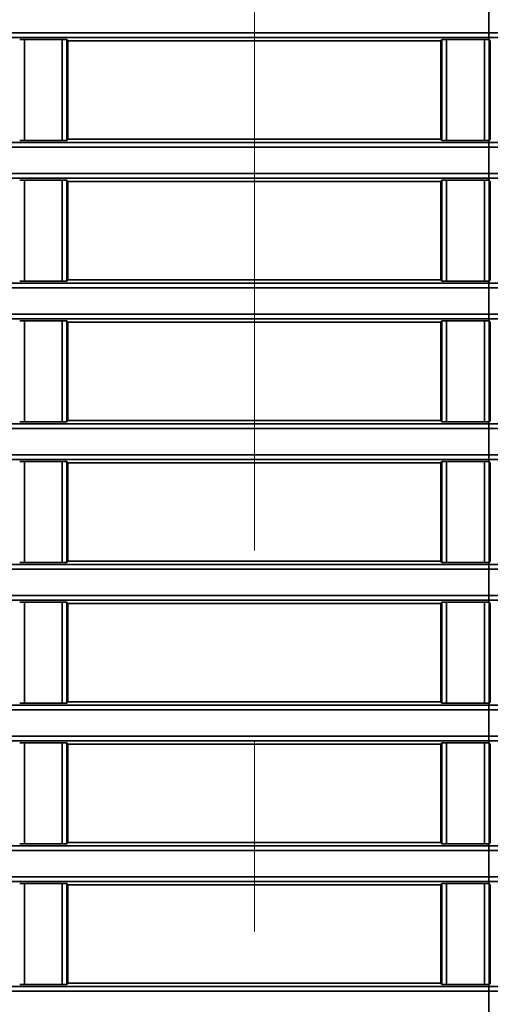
# Model space of a CAD drawing. Header units: millimetres. Extents: x 0 to 1118, y 0 to 864.
# Tile 241 of 250: x 1043 to 1049, y 478 to 491. Entities that reach past the tile are written whole.
import ezdxf

# ---------------------------------------------------------------- set-up
doc = ezdxf.new("R2010")
doc.units = ezdxf.units.MM
doc.linetypes.add('CENTERX2', pattern=[20.32, 12.7, -2.54, 2.54, -2.54])
doc.styles.add('SLDTEXTSTYLE0', font='TXT', dxfattribs={"width": 0.605})
doc.dimstyles.new('SLDDIMSTYLE3', dxfattribs={"dimtxt": 4.233333, "dimasz": 4.572, "dimexe": 0, "dimexo": 0.0625, "dimgap": 1.058333, "dimtad": 0, "dimtih": 1, "dimtoh": 1, "dimdec": 1, "dimlfac": 4, "dimrnd": 1e-09, "dimzin": 4, "dimdsep": 46, "dimtxsty": 'SLDTEXTSTYLE0', "dimsah": 1, "dimcen": 0.09, "dimadec": 0, "dimazin": 1, "dimtfac": 1, "dimtofl": 0, "dimtmove": 0, "dimatfit": 3, "dimfxl": 1, "dimfrac": 2, "dimtolj": 1, "dimtzin": 12, "dimarcsym": 0})

# ---------------------------------------------------------------- blocks, each defined once
blk = doc.blocks.new('_D_21')
at = {"color": 7, "linetype": 'Continuous', "lineweight": 0}
for p, q in [((934.937, 497.024), (1079.54, 497.024)), ((1077.94, 497.024), (1077.94, 476.868)), ((1085.54, 475.898), (1084.084, 475.898)), ((1084.084, 475.898), (1084.084, 469.401)), ((1093.624, 475.898), (1095.079, 475.898)), ((1095.079, 475.898), (1095.079, 469.401)), ((1084.084, 469.401), (1085.54, 469.401)), ((1095.079, 469.401), (1093.624, 469.401)), ((1077.94, 448.274), (1077.94, 468.431)), ((934.937, 448.274), (1079.54, 448.274))]:
    blk.add_line(p, q, dxfattribs=at)
at = {"color": 7, "linetype": 'Continuous', "lineweight": 18}
for points in [[(1077.94, 497.024), (1077.178, 492.452), (1078.702, 492.452)], [(1077.94, 448.274), (1078.702, 452.846), (1077.178, 452.846)]]:
    blk.add_solid(points, dxfattribs=at)
at = {"color": 7, "linetype": 'Continuous', "lineweight": 18, "char_height": 4.2333, "attachment_point": 1, "style": 'SLDTEXTSTYLE0'}
for s, insert in [('3X', (1059.346, 474.858)), ('195.0', (1068.077, 474.858)), ('7.7', (1085.54, 474.858))]:
    blk.add_mtext(s, dxfattribs=dict(at, insert=insert))

msp = doc.modelspace()

# ---------------------------------------------------------------- linework, layer by layer
at = {"color": 7, "linetype": 'CENTERX2', "lineweight": 18}
msp.add_line((1045.837, 497.024), (1045.837, 448.274), dxfattribs=at)
at = {"color": 7, "linetype": 'Continuous', "lineweight": 35}
for p, q in [((1048.962, 491.223), (1048.962, 491.575)), ((967.249, 491.223), (1048.962, 491.223)), ((1048.962, 491.161), (967.249, 491.161)), ((1048.962, 491.223), (1048.962, 491.161)), ((1048.962, 491.161), (1048.962, 491.135)), ((1042.773, 491.136), (1043.276, 491.136)), ((1042.773, 491.136), (1042.773, 489.788)), ((1043.276, 489.788), (1043.276, 491.136)), ((1043.338, 491.134), (1043.354, 491.118)), ((1043.338, 491.134), (1043.338, 489.789)), ((1048.32, 491.118), (1043.354, 491.118)), ((1043.354, 491.118), (1043.354, 489.805)), ((1048.32, 491.118), (1048.336, 491.134)), ((1048.32, 489.805), (1048.32, 491.118)), ((1048.336, 489.789), (1048.336, 491.134)), ((1048.398, 491.136), (1048.901, 491.136)), ((1048.398, 491.136), (1048.398, 489.788)), ((1048.901, 489.788), (1048.901, 491.136)), ((1048.962, 491.135), (1048.963, 491.134)), ((1048.963, 491.134), (1048.963, 489.789)), ((1048.979, 491.118), (1048.979, 489.805)), ((945.687, 489.763), (1048.962, 489.763)), ((1048.962, 489.7), (945.687, 489.7)), ((1043.276, 489.788), (1042.773, 489.788)), ((1043.354, 489.805), (1043.338, 489.789)), ((1048.32, 489.805), (1043.354, 489.805)), ((1048.336, 489.789), (1048.32, 489.805)), ((1048.901, 489.788), (1048.398, 489.788)), ((1048.963, 489.789), (1048.962, 489.789)), ((1048.962, 489.789), (1048.962, 489.763)), ((1048.962, 489.763), (1048.962, 489.7)), ((1048.962, 489.348), (1048.962, 489.7)), ((1048.979, 489.805), (1048.963, 489.789)), ((930.212, 489.348), (1048.962, 489.348)), ((1048.962, 489.348), (1048.962, 489.286)), ((1048.962, 489.286), (930.212, 489.286)), ((1042.773, 489.261), (1043.276, 489.261)), ((1042.773, 489.261), (1042.773, 487.913)), ((1043.276, 487.913), (1043.276, 489.261)), ((1043.338, 489.259), (1043.354, 489.243)), ((1043.338, 489.259), (1043.338, 487.914)), ((1048.32, 489.243), (1043.354, 489.243)), ((1043.354, 489.243), (1043.354, 487.93)), ((1048.32, 489.243), (1048.336, 489.259)), ((1048.32, 487.93), (1048.32, 489.243)), ((1048.336, 487.914), (1048.336, 489.259)), ((1048.398, 489.261), (1048.901, 489.261)), ((1048.398, 489.261), (1048.398, 487.913)), ((1048.901, 487.913), (1048.901, 489.261)), ((1048.962, 489.286), (1048.962, 489.26)), ((1048.962, 489.26), (1048.963, 489.259)), ((1048.963, 489.259), (1048.963, 487.914)), ((1048.979, 489.243), (1048.979, 487.93)), ((930.212, 487.888), (1048.962, 487.888)), ((1043.276, 487.913), (1042.773, 487.913)), ((1043.354, 487.93), (1043.338, 487.914)), ((1048.32, 487.93), (1043.354, 487.93)), ((1048.336, 487.914), (1048.32, 487.93)), ((1048.901, 487.913), (1048.398, 487.913)), ((1048.963, 487.914), (1048.962, 487.914)), ((1048.962, 487.914), (1048.962, 487.888)), ((1048.962, 487.888), (1048.962, 487.825)), ((1048.979, 487.93), (1048.963, 487.914)), ((1048.962, 487.825), (930.212, 487.825)), ((1048.962, 487.473), (1048.962, 487.825)), ((930.212, 487.473), (1048.962, 487.473)), ((1048.962, 487.473), (1048.962, 487.411)), ((1048.962, 487.411), (930.212, 487.411)), ((1042.773, 487.386), (1043.276, 487.386)), ((1042.773, 487.386), (1042.773, 486.038)), ((1043.276, 486.038), (1043.276, 487.386)), ((1043.338, 487.384), (1043.354, 487.368)), ((1043.338, 487.384), (1043.338, 486.039)), ((1048.32, 487.368), (1043.354, 487.368)), ((1043.354, 487.368), (1043.354, 486.055)), ((1048.32, 487.368), (1048.336, 487.384)), ((1048.32, 486.055), (1048.32, 487.368)), ((1048.336, 486.039), (1048.336, 487.384)), ((1048.398, 487.386), (1048.901, 487.386)), ((1048.398, 487.386), (1048.398, 486.038)), ((1048.901, 486.038), (1048.901, 487.386)), ((1048.962, 487.411), (1048.962, 487.385)), ((1048.962, 487.385), (1048.963, 487.384)), ((1048.963, 487.384), (1048.963, 486.039)), ((1048.979, 487.368), (1048.979, 486.055)), ((1043.276, 486.038), (1042.773, 486.038)), ((1043.354, 486.055), (1043.338, 486.039)), ((1048.32, 486.055), (1043.354, 486.055)), ((1048.336, 486.039), (1048.32, 486.055)), ((1048.901, 486.038), (1048.398, 486.038)), ((1048.963, 486.039), (1048.962, 486.039)), ((1048.962, 486.039), (1048.962, 486.013)), ((1048.979, 486.055), (1048.963, 486.039)), ((930.212, 486.013), (1048.962, 486.013)), ((1048.962, 485.95), (930.212, 485.95)), ((1048.962, 486.013), (1048.962, 485.95)), ((1048.962, 485.598), (1048.962, 485.95)), ((930.212, 485.598), (1048.962, 485.598)), ((1048.962, 485.536), (930.212, 485.536)), ((1042.773, 485.511), (1043.276, 485.511)), ((1042.773, 485.511), (1042.773, 484.163)), ((1043.276, 484.163), (1043.276, 485.511)), ((1043.338, 485.509), (1043.354, 485.493)), ((1043.338, 485.509), (1043.338, 484.164)), ((1048.32, 485.493), (1048.336, 485.509)), ((1048.336, 484.164), (1048.336, 485.509)), ((1048.398, 485.511), (1048.901, 485.511)), ((1048.398, 485.511), (1048.398, 484.163)), ((1048.901, 484.163), (1048.901, 485.511)), ((1048.962, 485.598), (1048.962, 485.536)), ((1048.962, 485.536), (1048.962, 485.51)), ((1048.962, 485.51), (1048.963, 485.509)), ((1048.963, 485.509), (1048.963, 484.164)), ((1048.32, 485.493), (1043.354, 485.493)), ((1043.354, 485.493), (1043.354, 484.18)), ((1048.32, 484.18), (1048.32, 485.493)), ((1048.979, 485.493), (1048.979, 484.18)), ((930.212, 484.138), (1048.962, 484.138)), ((1048.962, 484.075), (930.212, 484.075)), ((1043.276, 484.163), (1042.773, 484.163)), ((1043.354, 484.18), (1043.338, 484.164)), ((1048.32, 484.18), (1043.354, 484.18)), ((1048.336, 484.164), (1048.32, 484.18)), ((1048.901, 484.163), (1048.398, 484.163)), ((1048.963, 484.164), (1048.962, 484.164)), ((1048.962, 484.164), (1048.962, 484.138)), ((1048.962, 484.138), (1048.962, 484.075)), ((1048.962, 483.723), (1048.962, 484.075)), ((1048.979, 484.18), (1048.963, 484.164)), ((930.212, 483.723), (1048.962, 483.723)), ((1048.962, 483.661), (930.212, 483.661)), ((1048.962, 483.723), (1048.962, 483.661)), ((1048.962, 483.661), (1048.962, 483.635)), ((1042.773, 483.636), (1043.276, 483.636)), ((1042.773, 483.636), (1042.773, 482.288)), ((1043.276, 482.288), (1043.276, 483.636)), ((1043.338, 483.634), (1043.354, 483.618)), ((1043.338, 483.634), (1043.338, 482.289)), ((1048.32, 483.618), (1043.354, 483.618)), ((1043.354, 483.618), (1043.354, 482.305)), ((1048.32, 483.618), (1048.336, 483.634)), ((1048.32, 482.305), (1048.32, 483.618)), ((1048.336, 482.289), (1048.336, 483.634)), ((1048.398, 483.636), (1048.901, 483.636)), ((1048.398, 483.636), (1048.398, 482.288)), ((1048.901, 482.288), (1048.901, 483.636)), ((1048.962, 483.635), (1048.963, 483.634)), ((1048.963, 483.634), (1048.963, 482.289)), ((1048.979, 483.618), (1048.979, 482.305)), ((930.212, 482.263), (1048.962, 482.263)), ((1043.276, 482.288), (1042.773, 482.288)), ((1043.354, 482.305), (1043.338, 482.289)), ((1048.32, 482.305), (1043.354, 482.305)), ((1048.336, 482.289), (1048.32, 482.305)), ((1048.901, 482.288), (1048.398, 482.288)), ((1048.963, 482.289), (1048.962, 482.289)), ((1048.962, 482.289), (1048.962, 482.263)), ((1048.962, 482.263), (1048.962, 482.2)), ((1048.979, 482.305), (1048.963, 482.289)), ((1048.962, 482.2), (930.212, 482.2)), ((1048.962, 481.848), (1048.962, 482.2)), ((930.212, 481.848), (1048.962, 481.848)), ((1048.962, 481.848), (1048.962, 481.786)), ((1048.962, 481.786), (930.212, 481.786)), ((1042.773, 481.761), (1043.276, 481.761)), ((1042.773, 481.761), (1042.773, 480.413)), ((1043.276, 480.413), (1043.276, 481.761)), ((1043.338, 481.759), (1043.354, 481.743)), ((1043.338, 481.759), (1043.338, 480.414)), ((1048.32, 481.743), (1043.354, 481.743)), ((1043.354, 481.743), (1043.354, 480.43)), ((1048.32, 481.743), (1048.336, 481.759)), ((1048.32, 480.43), (1048.32, 481.743)), ((1048.336, 480.414), (1048.336, 481.759)), ((1048.398, 481.761), (1048.901, 481.761)), ((1048.398, 481.761), (1048.398, 480.413)), ((1048.901, 480.413), (1048.901, 481.761)), ((1048.962, 481.786), (1048.962, 481.76)), ((1048.962, 481.76), (1048.963, 481.759)), ((1048.963, 481.759), (1048.963, 480.414)), ((1048.979, 481.743), (1048.979, 480.43)), ((930.212, 480.388), (1048.962, 480.388)), ((1043.276, 480.413), (1042.773, 480.413)), ((1043.354, 480.43), (1043.338, 480.414)), ((1048.32, 480.43), (1043.354, 480.43)), ((1048.336, 480.414), (1048.32, 480.43)), ((1048.901, 480.413), (1048.398, 480.413)), ((1048.963, 480.414), (1048.962, 480.414)), ((1048.962, 480.414), (1048.962, 480.388)), ((1048.962, 480.388), (1048.962, 480.325)), ((1048.979, 480.43), (1048.963, 480.414)), ((1048.962, 480.325), (930.212, 480.325)), ((1048.962, 479.973), (1048.962, 480.325)), ((930.212, 479.973), (1048.962, 479.973)), ((1048.962, 479.911), (930.212, 479.911)), ((1042.773, 479.886), (1043.276, 479.886)), ((1042.773, 479.886), (1042.773, 478.538)), ((1043.276, 478.538), (1043.276, 479.886)), ((1043.338, 479.884), (1043.354, 479.868)), ((1043.338, 479.884), (1043.338, 478.539)), ((1048.32, 479.868), (1043.354, 479.868)), ((1043.354, 479.868), (1043.354, 478.555)), ((1048.32, 479.868), (1048.336, 479.884)), ((1048.32, 478.555), (1048.32, 479.868)), ((1048.336, 478.539), (1048.336, 479.884)), ((1048.398, 479.886), (1048.901, 479.886)), ((1048.398, 479.886), (1048.398, 478.538)), ((1048.901, 478.538), (1048.901, 479.886)), ((1048.962, 479.973), (1048.962, 479.911)), ((1048.962, 479.911), (1048.962, 479.885)), ((1048.962, 479.885), (1048.963, 479.884)), ((1048.963, 479.884), (1048.963, 478.539)), ((1048.979, 479.868), (1048.979, 478.555)), ((1043.276, 478.538), (1042.773, 478.538)), ((1043.354, 478.555), (1043.338, 478.539)), ((1048.32, 478.555), (1043.354, 478.555)), ((1048.336, 478.539), (1048.32, 478.555)), ((1048.901, 478.538), (1048.398, 478.538)), ((1048.963, 478.539), (1048.962, 478.539)), ((1048.962, 478.539), (1048.962, 478.513)), ((1048.979, 478.555), (1048.963, 478.539)), ((1048.962, 478.45), (934.009, 478.45)), ((934.055, 478.513), (1048.962, 478.513)), ((1048.962, 478.45), (1048.962, 478.513)), ((1048.962, 478.098), (1048.962, 478.45))]:
    msp.add_line(p, q, dxfattribs=at)
at = {"color": 7, "linetype": 'Continuous', "lineweight": 35, "flags": 128}
for points in [[(1048.963, 491.134), (1048.971, 491.127), (1048.979, 491.118)], [(1048.963, 489.259), (1048.971, 489.252), (1048.979, 489.243)], [(1048.963, 487.384), (1048.971, 487.377), (1048.979, 487.368)], [(1048.963, 485.509), (1048.971, 485.502), (1048.979, 485.493)], [(1048.963, 483.634), (1048.971, 483.627), (1048.979, 483.618)], [(1048.963, 481.759), (1048.971, 481.752), (1048.979, 481.743)], [(1048.963, 479.884), (1048.971, 479.877), (1048.979, 479.868)]]:
    msp.add_lwpolyline(points, dxfattribs=at)
at = {"color": 7, "linetype": 'Continuous', "lineweight": 35}
for centre, start_param, end_param in [((1042.773, 491.134), 1.570796, 3.124139), ((1043.276, 491.134), 0.017453, 1.570796), ((1048.398, 491.134), 1.570796, 3.124139), ((1048.901, 491.134), 0.186295, 1.570796), ((1042.773, 489.789), 3.159046, 4.712389), ((1043.276, 489.789), 4.712389, 6.265732), ((1048.398, 489.789), 3.159046, 4.712389), ((1048.901, 489.789), 4.712389, 6.096891), ((1042.773, 489.259), 1.570796, 3.124139), ((1043.276, 489.259), 0.017453, 1.570796), ((1048.398, 489.259), 1.570796, 3.124139), ((1048.901, 489.259), 0.186295, 1.570796), ((1042.773, 487.914), 3.159046, 4.712389), ((1043.276, 487.914), 4.712389, 6.265732), ((1048.398, 487.914), 3.159046, 4.712389), ((1048.901, 487.914), 4.712389, 6.096891), ((1042.773, 487.384), 1.570796, 3.124139), ((1043.276, 487.384), 0.017453, 1.570796), ((1048.398, 487.384), 1.570796, 3.124139), ((1048.901, 487.384), 0.186295, 1.570796), ((1042.773, 486.039), 3.159046, 4.712389), ((1043.276, 486.039), 4.712389, 6.265732), ((1048.398, 486.039), 3.159046, 4.712389), ((1048.901, 486.039), 4.712389, 6.096891), ((1042.773, 485.509), 1.570796, 3.124139), ((1043.276, 485.509), 0.017453, 1.570796), ((1048.398, 485.509), 1.570796, 3.124139), ((1048.901, 485.509), 0.186295, 1.570796), ((1042.773, 484.164), 3.159046, 4.712389), ((1043.276, 484.164), 4.712389, 6.265732), ((1048.398, 484.164), 3.159046, 4.712389), ((1048.901, 484.164), 4.712389, 6.096891), ((1042.773, 483.634), 1.570796, 3.124139), ((1043.276, 483.634), 0.017453, 1.570796), ((1048.398, 483.634), 1.570796, 3.124139), ((1048.901, 483.634), 0.186295, 1.570796), ((1042.773, 482.289), 3.159046, 4.712389), ((1043.276, 482.289), 4.712389, 6.265732), ((1048.398, 482.289), 3.159046, 4.712389), ((1048.901, 482.289), 4.712389, 6.096891), ((1042.773, 481.759), 1.570796, 3.124139), ((1043.276, 481.759), 0.017453, 1.570796), ((1048.398, 481.759), 1.570796, 3.124139), ((1048.901, 481.759), 0.186295, 1.570796), ((1042.773, 480.414), 3.159046, 4.712389), ((1043.276, 480.414), 4.712389, 6.265732), ((1048.398, 480.414), 3.159046, 4.712389), ((1048.901, 480.414), 4.712389, 6.096891), ((1042.773, 479.884), 1.570796, 3.124139), ((1043.276, 479.884), 0.017453, 1.570796), ((1048.398, 479.884), 1.570796, 3.124139), ((1048.901, 479.884), 0.186295, 1.570796), ((1042.773, 478.539), 3.159046, 4.712389), ((1043.276, 478.539), 4.712389, 6.265732), ((1048.398, 478.539), 3.159046, 4.712389), ((1048.901, 478.539), 4.712389, 6.096891)]:
    msp.add_ellipse(centre, major_axis=(0.0625, 0), ratio=0.017455, start_param=start_param, end_param=end_param, dxfattribs=at)
for points, knots in [([(1048.962, 491.223), (1049.301, 491.223), (1049.989, 491.223), (1050.995, 491.223), (1051.961, 491.223), (1052.768, 491.223), (1053.431, 491.223), (1053.765, 491.223), (1053.933, 491.222)], [0, 0, 0, 0, 0.176962, 0.35883, 0.539613, 0.725638, 0.861726, 1, 1, 1, 1]), ([(1053.885, 491.16), (1053.719, 491.16), (1053.388, 491.16), (1052.736, 491.16), (1051.936, 491.16), (1050.984, 491.161), (1049.983, 491.161), (1049.302, 491.161), (1048.962, 491.161), (1048.962, 491.161)], [0, 0, 0, 0, 0.137189, 0.274379, 0.45778, 0.641182, 0.82059, 0.999997, 1, 1, 1, 1]), ([(1048.962, 489.763), (1048.962, 489.763), (1049.302, 489.763), (1049.983, 489.763), (1050.984, 489.763), (1051.936, 489.763), (1052.736, 489.763), (1053.388, 489.763), (1053.719, 489.763), (1053.885, 489.763)], [0, 0, 0, 0, 0.000003, 0.17941, 0.358818, 0.54222, 0.725621, 0.862811, 1, 1, 1, 1]), ([(1053.933, 489.701), (1053.768, 489.701), (1053.434, 489.701), (1052.779, 489.701), (1051.97, 489.7), (1051.013, 489.7), (1049.998, 489.7), (1049.311, 489.7), (1048.962, 489.7)], [0, 0, 0, 0, 0.136087, 0.274362, 0.455144, 0.64117, 0.818132, 1, 1, 1, 1]), ([(1048.962, 489.348), (1049.301, 489.348), (1049.989, 489.348), (1050.995, 489.348), (1051.961, 489.348), (1052.768, 489.348), (1053.431, 489.348), (1053.765, 489.348), (1053.933, 489.347)], [0, 0, 0, 0, 0.176962, 0.35883, 0.539613, 0.725638, 0.861726, 1, 1, 1, 1]), ([(1053.885, 489.285), (1053.719, 489.285), (1053.388, 489.285), (1052.736, 489.285), (1051.936, 489.285), (1050.984, 489.286), (1049.983, 489.286), (1049.302, 489.286), (1048.962, 489.286), (1048.962, 489.286)], [0, 0, 0, 0, 0.137189, 0.274379, 0.45778, 0.641182, 0.82059, 0.999997, 1, 1, 1, 1]), ([(1048.962, 487.888), (1048.962, 487.888), (1049.302, 487.888), (1049.983, 487.888), (1050.984, 487.888), (1051.936, 487.888), (1052.736, 487.888), (1053.388, 487.888), (1053.719, 487.888), (1053.885, 487.888)], [0, 0, 0, 0, 0.0000026, 0.1794104, 0.3588182, 0.5422197, 0.7256213, 0.8628105, 1, 1, 1, 1]), ([(1053.933, 487.826), (1053.768, 487.826), (1053.434, 487.826), (1052.779, 487.826), (1051.97, 487.825), (1051.013, 487.825), (1049.998, 487.825), (1049.311, 487.825), (1048.962, 487.825)], [0, 0, 0, 0, 0.136087, 0.274362, 0.455144, 0.64117, 0.818132, 1, 1, 1, 1]), ([(1048.962, 487.473), (1049.301, 487.473), (1049.989, 487.473), (1050.995, 487.473), (1051.961, 487.473), (1052.768, 487.473), (1053.431, 487.473), (1053.765, 487.473), (1053.933, 487.472)], [0, 0, 0, 0, 0.176962, 0.35883, 0.539613, 0.725638, 0.861726, 1, 1, 1, 1]), ([(1053.885, 487.41), (1053.719, 487.41), (1053.388, 487.41), (1052.736, 487.41), (1051.936, 487.41), (1050.984, 487.411), (1049.983, 487.411), (1049.302, 487.411), (1048.962, 487.411), (1048.962, 487.411)], [0, 0, 0, 0, 0.137189, 0.274379, 0.45778, 0.641182, 0.82059, 0.999997, 1, 1, 1, 1]), ([(1048.962, 486.013), (1048.962, 486.013), (1049.302, 486.013), (1049.983, 486.013), (1050.984, 486.013), (1051.936, 486.013), (1052.736, 486.013), (1053.388, 486.013), (1053.719, 486.013), (1053.885, 486.013)], [0, 0, 0, 0, 0.000003, 0.17941, 0.358818, 0.54222, 0.725621, 0.862811, 1, 1, 1, 1]), ([(1053.933, 485.951), (1053.768, 485.951), (1053.434, 485.951), (1052.779, 485.951), (1051.97, 485.95), (1051.013, 485.95), (1049.998, 485.95), (1049.311, 485.95), (1048.962, 485.95)], [0, 0, 0, 0, 0.136087, 0.274362, 0.455144, 0.64117, 0.818132, 1, 1, 1, 1]), ([(1048.962, 485.598), (1049.301, 485.598), (1049.989, 485.598), (1050.995, 485.598), (1051.961, 485.598), (1052.768, 485.598), (1053.431, 485.598), (1053.765, 485.598), (1053.933, 485.597)], [0, 0, 0, 0, 0.176962, 0.35883, 0.539613, 0.725638, 0.861726, 1, 1, 1, 1]), ([(1053.885, 485.535), (1053.719, 485.535), (1053.388, 485.535), (1052.736, 485.535), (1051.936, 485.535), (1050.984, 485.536), (1049.983, 485.536), (1049.302, 485.536), (1048.962, 485.536), (1048.962, 485.536)], [0, 0, 0, 0, 0.137189, 0.274379, 0.45778, 0.641182, 0.82059, 0.999997, 1, 1, 1, 1]), ([(1048.962, 484.138), (1048.962, 484.138), (1049.302, 484.138), (1049.983, 484.138), (1050.984, 484.138), (1051.936, 484.138), (1052.736, 484.138), (1053.388, 484.138), (1053.719, 484.138), (1053.885, 484.138)], [0, 0, 0, 0, 0.000003, 0.17941, 0.358818, 0.54222, 0.725621, 0.862811, 1, 1, 1, 1]), ([(1053.933, 484.076), (1053.768, 484.076), (1053.434, 484.076), (1052.779, 484.076), (1051.97, 484.075), (1051.013, 484.075), (1049.998, 484.075), (1049.311, 484.075), (1048.962, 484.075)], [0, 0, 0, 0, 0.136087, 0.274362, 0.455144, 0.64117, 0.818132, 1, 1, 1, 1]), ([(1048.962, 483.723), (1049.301, 483.723), (1049.989, 483.723), (1050.995, 483.723), (1051.961, 483.723), (1052.768, 483.723), (1053.431, 483.723), (1053.765, 483.723), (1053.933, 483.722)], [0, 0, 0, 0, 0.176962, 0.35883, 0.539613, 0.725638, 0.861726, 1, 1, 1, 1]), ([(1053.885, 483.66), (1053.719, 483.66), (1053.388, 483.66), (1052.736, 483.66), (1051.936, 483.66), (1050.984, 483.661), (1049.983, 483.661), (1049.302, 483.661), (1048.962, 483.661), (1048.962, 483.661)], [0, 0, 0, 0, 0.137189, 0.274379, 0.45778, 0.641182, 0.82059, 0.999997, 1, 1, 1, 1]), ([(1048.962, 482.263), (1048.962, 482.263), (1049.302, 482.263), (1049.983, 482.263), (1050.984, 482.263), (1051.936, 482.263), (1052.736, 482.263), (1053.388, 482.263), (1053.719, 482.263), (1053.885, 482.263)], [0, 0, 0, 0, 0.000003, 0.17941, 0.358818, 0.54222, 0.725621, 0.862811, 1, 1, 1, 1]), ([(1053.933, 482.201), (1053.768, 482.201), (1053.434, 482.201), (1052.779, 482.201), (1051.97, 482.2), (1051.013, 482.2), (1049.998, 482.2), (1049.311, 482.2), (1048.962, 482.2)], [0, 0, 0, 0, 0.136087, 0.274362, 0.455144, 0.64117, 0.818132, 1, 1, 1, 1]), ([(1048.962, 481.848), (1049.301, 481.848), (1049.989, 481.848), (1050.995, 481.848), (1051.961, 481.848), (1052.768, 481.848), (1053.431, 481.848), (1053.765, 481.848), (1053.933, 481.847)], [0, 0, 0, 0, 0.176962, 0.35883, 0.539613, 0.725638, 0.861726, 1, 1, 1, 1]), ([(1053.885, 481.785), (1053.719, 481.785), (1053.388, 481.785), (1052.736, 481.785), (1051.936, 481.785), (1050.984, 481.786), (1049.983, 481.786), (1049.302, 481.786), (1048.962, 481.786), (1048.962, 481.786)], [0, 0, 0, 0, 0.137189, 0.274379, 0.45778, 0.641182, 0.82059, 0.999997, 1, 1, 1, 1]), ([(1048.962, 480.388), (1048.962, 480.388), (1049.302, 480.388), (1049.983, 480.388), (1050.984, 480.388), (1051.936, 480.388), (1052.736, 480.388), (1053.388, 480.388), (1053.719, 480.388), (1053.885, 480.388)], [0, 0, 0, 0, 0.000003, 0.17941, 0.358818, 0.54222, 0.725621, 0.862811, 1, 1, 1, 1]), ([(1053.933, 480.326), (1053.768, 480.326), (1053.434, 480.326), (1052.779, 480.326), (1051.97, 480.325), (1051.013, 480.325), (1049.998, 480.325), (1049.311, 480.325), (1048.962, 480.325)], [0, 0, 0, 0, 0.136087, 0.274362, 0.455144, 0.64117, 0.818132, 1, 1, 1, 1]), ([(1048.962, 479.973), (1049.301, 479.973), (1049.989, 479.973), (1050.995, 479.973), (1051.961, 479.973), (1052.768, 479.973), (1053.431, 479.973), (1053.765, 479.973), (1053.933, 479.972)], [0, 0, 0, 0, 0.176962, 0.35883, 0.539613, 0.725638, 0.861726, 1, 1, 1, 1]), ([(1053.885, 479.91), (1053.719, 479.91), (1053.388, 479.91), (1052.736, 479.91), (1051.936, 479.91), (1050.984, 479.911), (1049.983, 479.911), (1049.302, 479.911), (1048.962, 479.911), (1048.962, 479.911)], [0, 0, 0, 0, 0.1371895, 0.2743787, 0.4577803, 0.6411818, 0.8205896, 0.9999974, 1, 1, 1, 1]), ([(1048.962, 478.513), (1048.962, 478.513), (1049.302, 478.513), (1049.983, 478.513), (1050.984, 478.513), (1051.936, 478.513), (1052.736, 478.513), (1053.388, 478.513), (1053.719, 478.513), (1053.885, 478.513)], [0, 0, 0, 0, 0.000003, 0.17941, 0.358818, 0.54222, 0.725621, 0.862811, 1, 1, 1, 1]), ([(1053.933, 478.451), (1053.768, 478.451), (1053.434, 478.451), (1052.779, 478.451), (1051.97, 478.45), (1051.013, 478.45), (1049.998, 478.45), (1049.311, 478.45), (1048.962, 478.45)], [0, 0, 0, 0, 0.136087, 0.274362, 0.455144, 0.64117, 0.818132, 1, 1, 1, 1])]:
    msp.add_open_spline(points, degree=3, knots=knots, dxfattribs=at)

# ---------------------------------------------------------------- dimensions: what is measured, and where the dimension line sits
at = {"color": 7, "linetype": 'Continuous', "lineweight": 18}
dim = msp.add_linear_dim(base=(1077.94, 448.274), p1=(933.337, 497.024), p2=(933.337, 448.274), angle=90, text='3X <>', dimstyle='SLDDIMSTYLE3', dxfattribs=at)
dim.commit()
dim.dimension.update_dxf_attribs({"geometry": '_D_21', "text_midpoint": (1077.94, 472.649), "dimtype": 160})

doc.saveas('drawing.dxf')
